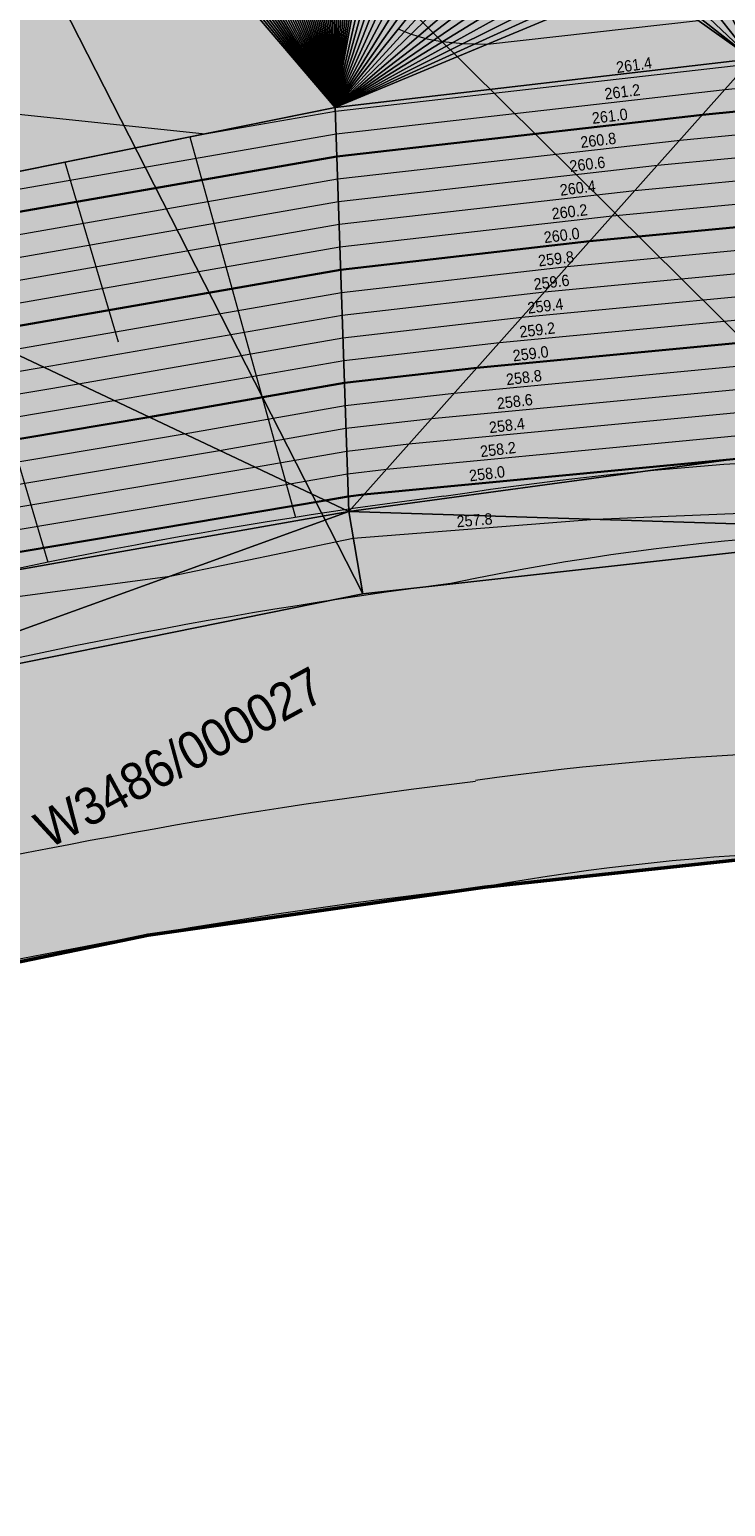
# Model space of a CAD drawing. Header units: millimetres. Extents: x 3402416 to 3403134, y 5267375 to 5268119.
# Tile 123 of 256: x 3402770 to 3402781, y 5267578 to 5267601. Entities that reach past the tile are written whole.
import ezdxf
from ezdxf.enums import TextEntityAlignment as Align

# ---------------------------------------------------------------- set-up
doc = ezdxf.new("R2010")
doc.units = ezdxf.units.MM
doc.header["$MEASUREMENT"] = 0
doc.linetypes.add('100.5', pattern=[5.5, 3.9, -1.6])
doc.linetypes.add('DGN Style 2', pattern=[18.986358, 11.391815, -7.594543])
for name, color, linetype, lineweight in [('_WBG Ideenteil + Pachtvertrag', 8, 'Continuous', 25), ('IVK_Boeschung', 7, 'Continuous', 0), ('IVK_NSH_Modell Hoehenlinien Beschriftung', 1, 'Continuous', 0), ('IVK_NSH_Modell Umring Freiborderhoehung', 1, 'Continuous', 0), ('IVK_NSH_Modell Umring Werksareal', 7, 'Continuous', 0), ('IVK_NSH_Modell Vermaschung Werksareal', 1, 'Continuous', 0), ('IVK_NSH_Topographie Boeschungskante', 1, 'Continuous', 0), ('IVK_Rahmen Stempel', 7, 'Continuous', 0)]:
    doc.layers.add(name, color=color, linetype=linetype, lineweight=lineweight)
for name, color, linetype, lineweight, true_color in [('_WBG Realisierungsteil', 7, 'Continuous', 50, 0x9494ff), ('BetaPlan_RW_KW_Schachtnummer', 7, 'Continuous', 0, 0x0072ff), ('IVK_NSH_Modell Hoehenlinien 1 Meter', 7, 'Continuous', 0, 0xe6956a), ('IVK_NSH_Modell Hoehenlinien 20 Zentimeter', 7, 'Continuous', 0, 0xe6956a)]:
    doc.layers.add(name, color=color, linetype=linetype, lineweight=lineweight, true_color=true_color)
doc.styles.add('Arial', font='arial.ttf')
doc.styles.add('IVK_Modell Beschriftung Hoehenlinien', font='arial.ttf')

msp = doc.modelspace()

# ---------------------------------------------------------------- hatches: boundary and pattern name
at = {"layer": '_WBG Ideenteil + Pachtvertrag', "linetype": 'Continuous', "lineweight": 13, "transparency": 33554483}
h = msp.add_hatch(color=10, dxfattribs=at)
h.dxf.hatch_style = 1
h.paths.add_polyline_path([(3403020.162, 5267924.388), (3402974.165, 5267921.173), (3402970.834, 5267929.906), (3402966.125, 5267938.096), (3402962.962, 5267942.43), (3402957.609, 5267949.641), (3402947.36, 5267962.65), (3402939.808, 5267958.281), (3402940.65, 5267953.63), (3402941.22, 5267941.91), (3402941.79, 5267930.19), (3402941.545, 5267919.145), (3402940.618, 5267897.122), (3402939.52, 5267886.351), (3402937.994, 5267875.647), (3402933.952, 5267857.288), (3402924.27, 5267830.291), (3402912.706, 5267807.601), (3402888.95, 5267776.443), (3402888.949, 5267776.444), (3402875.126, 5267762.813), (3402817.857, 5267713.907), (3402814.793, 5267708.813), (3402749.53, 5267659.038), (3402740.54, 5267652.665), (3402743.031, 5267648.819), (3402726.54, 5267638.14), (3402711.87, 5267630.76), (3402634.27, 5267587.49), (3402621.47, 5267580.91), (3402607.52, 5267574.99), (3402612.55, 5267567.78), (3402597.743, 5267552.391), (3402630.486, 5267520.888), (3402683.349, 5267542.27), (3402692.955, 5267547.525), (3402703.98, 5267553.56), (3402743.097, 5267575.543), (3402746.601, 5267577.473), (3402753.342, 5267580.873), (3402757.657, 5267582.852), (3402762.378, 5267584.452), (3402767.187, 5267585.764), (3402772.3, 5267586.827), (3402777.468, 5267587.565), (3402782.59, 5267588.116), (3402787.738, 5267587.941), (3402794.984, 5267586.422), (3402794.339, 5267584.753), (3402798.109, 5267583.568), (3402799.256, 5267582.522), (3402802.297, 5267580.638), (3402804.959, 5267578.374), (3402807.449, 5267575.694), (3402813.837, 5267564.975), (3402824.334, 5267559.186), (3402831.546, 5267563.248), (3402850.736, 5267528.656), (3402857.046, 5267532.176), (3402875.097, 5267542.718), (3402879.432, 5267545.496), (3402884.47, 5267548.76), (3402887.62, 5267550.84), (3402890.12, 5267552.705), (3402892.62, 5267554.57), (3402896.5, 5267557.725), (3402900.38, 5267560.88), (3402903.425, 5267563.53), (3402911.32, 5267570.84), (3402925.42, 5267583.35), (3402926.03, 5267588.41), (3402935.72, 5267598.94), (3402939.889, 5267603.531), (3402947.512, 5267612.875), (3402954.376, 5267622.159), (3402960.809, 5267631.964), (3402966.189, 5267641.216), (3402971.089, 5267650.738), (3402974.885, 5267659.6), (3402977.896, 5267666.63), (3402983.519, 5267677.452), (3402987.072, 5267688.519), (3402989.662, 5267695.872), (3402996.63, 5267712.76), (3402998.88, 5267719.66), (3403002.59, 5267737.3), (3403004.045, 5267747.99), (3403005.5, 5267758.68), (3403006.26, 5267780.78), (3403008.055, 5267823.755), (3403009.28, 5267856.42), (3403009.069, 5267863.169), (3403007.637, 5267873.43)])
h.paths.add_polyline_path([(3402831.684, 5267692.713), (3402826.57, 5267697.97), (3402826.57, 5267697.97), (3402822.855, 5267702.231), (3402821.22, 5267700.91), (3402817.3, 5267705.73), (3402868.07, 5267748.98), (3402874.24, 5267754.23), (3402879.48, 5267748.1), (3402881.455, 5267745.791), (3402884.49, 5267742.976), (3402858.85, 5267715.33, -0.011159), (3402852.943, 5267709.528, -0.011773), (3402846.747, 5267703.983, -0.012769), (3402839.046, 5267697.938, -0.011757)], flags=16)
h.paths.add_polyline_path([(3402833.136, 5267693.592), (3402864.347, 5267722.275), (3402861.409, 5267725.473), (3402830.198, 5267696.79)], flags=24)

# ---------------------------------------------------------------- linework, layer by layer
at = {"layer": '_WBG Ideenteil + Pachtvertrag', "color": 10, "linetype": 'Continuous', "lineweight": 50, "transparency": 33554687}
msp.add_lwpolyline([(3402850.736, 5267528.656), (3402831.546, 5267563.248), (3402824.334, 5267559.186), (3402813.837, 5267564.975), (3402807.449, 5267575.694), (3402804.959, 5267578.374), (3402802.297, 5267580.638), (3402799.256, 5267582.522), (3402798.109, 5267583.568), (3402794.339, 5267584.753), (3402794.984, 5267586.422), (3402787.738, 5267587.941), (3402782.59, 5267588.116), (3402777.468, 5267587.565), (3402772.3, 5267586.827), (3402767.187, 5267585.764), (3402762.378, 5267584.452), (3402757.657, 5267582.852), (3402753.342, 5267580.873), (3402746.601, 5267577.473), (3402743.097, 5267575.543), (3402703.98, 5267553.56), (3402692.955, 5267547.525)], dxfattribs=at)
at = {"layer": '_WBG Realisierungsteil', "color": 168, "lineweight": 50, "transparency": 33554687}
msp.add_lwpolyline([(3402850.736, 5267528.656), (3402831.546, 5267563.248), (3402824.334, 5267559.186), (3402813.837, 5267564.975), (3402807.449, 5267575.694), (3402804.959, 5267578.374), (3402802.297, 5267580.638), (3402799.256, 5267582.522), (3402798.109, 5267583.568), (3402794.339, 5267584.753), (3402794.984, 5267586.422), (3402787.738, 5267587.941), (3402782.59, 5267588.116), (3402777.468, 5267587.565), (3402772.3, 5267586.827), (3402767.187, 5267585.764), (3402762.378, 5267584.452), (3402757.657, 5267582.852), (3402753.342, 5267580.873), (3402746.601, 5267577.473), (3402743.097, 5267575.543), (3402703.98, 5267553.56), (3402692.955, 5267547.525)], dxfattribs=at)
at = {"layer": 'IVK_Boeschung', "color": 7, "linetype": 'DGN Style 2', "lineweight": 13}
for p, q in [((3402766.13, 5267597.708), (3402775.172, 5267599.539)), ((3402772.939, 5267599.087), (3402774.56, 5267593.242)), ((3402771.023, 5267598.699), (3402771.84, 5267595.94)), ((3402769.052, 5267598.3), (3402770.762, 5267592.552))]:
    msp.add_line(p, q, dxfattribs=at)
at = {"layer": 'IVK_Boeschung', "color": 7, "linetype": 'DGN Style 2', "lineweight": 13, "flags": 128}
msp.add_lwpolyline([(3402775.172, 5267599.539), (3402781.573, 5267600.282), (3402788.071, 5267600.519)], dxfattribs=at)
at = {"layer": 'IVK_Boeschung', "color": 7, "linetype": 'Continuous', "lineweight": 13}
for centre, radius, start, end in [((3402784.94, 5267541.67), 52.52, 86.279, 98.8737), ((3402787.21, 5267512.77), 81.46, 97.31394, 112.71726), ((3402784.74, 5267555.87), 37.18, 84.6881, 102.0595), ((3402787.26, 5267512.4), 80.49, 97.33554, 105.21675), ((3402783.61, 5267545.52), 44.13, 84.4395, 98.1868), ((3402787.88, 5267500.54), 89.27, 96.78888, 103.62031), ((3402783.92, 5267551.41), 36.73, 84.0329, 100.1164), ((3402786.6, 5267505.19), 82.88, 96.32574, 103.5453)]:
    msp.add_arc(centre, radius, start, end, dxfattribs=at)
at = {"layer": 'IVK_NSH_Modell Hoehenlinien 1 Meter', "color": 32, "linetype": 'Continuous', "lineweight": 30, "true_color": 0xcd6000, "flags": 128}
for points, elevation in [([(3402749.423, 5267591.196), (3402757.502, 5267594.439), (3402758.033, 5267594.628), (3402766.186, 5267597.22), (3402766.906, 5267597.341), (3402775.197, 5267598.787), (3402780.81, 5267599.426), (3402781.943, 5267599.535), (3402782.142, 5267599.576), (3402787.293, 5267599.622), (3402787.741, 5267599.092), (3402787.736, 5267595.599), (3402787.832, 5267595.593), (3402790.695, 5267595.449), (3402790.761, 5267595.878), (3402791.075, 5267598.664), (3402791.662, 5267599.24), (3402798.369, 5267598.049), (3402798.676, 5267598.006)], 261), ([(3402752.311, 5267590.475), (3402757.806, 5267592.682), (3402760.799, 5267593.744), (3402766.383, 5267595.519), (3402769.61, 5267596.062), (3402775.255, 5267597.046), (3402779.077, 5267597.482), (3402782.784, 5267597.836), (3402783.434, 5267597.972), (3402785.882, 5267597.994), (3402786.094, 5267597.743), (3402786.092, 5267596.083), (3402786.599, 5267595.244), (3402789.813, 5267594.927), (3402791.849, 5267594.804), (3402792.1, 5267597.026), (3402792.501, 5267597.421), (3402797.095, 5267596.605), (3402798.071, 5267596.466)], 260), ([(3402755.199, 5267589.755), (3402758.111, 5267590.924), (3402763.565, 5267592.859), (3402766.579, 5267593.817), (3402772.313, 5267594.783), (3402775.313, 5267595.306), (3402777.344, 5267595.537), (3402783.626, 5267596.138), (3402784.586, 5267596.339), (3402785.463, 5267594.89), (3402791.89, 5267594.255), (3402792.989, 5267594.188), (3402793.124, 5267595.388), (3402793.341, 5267595.601), (3402795.821, 5267595.16), (3402797.465, 5267594.926)], 259), ([(3402750.924, 5267585.906), (3402758.087, 5267589.034), (3402758.415, 5267589.166), (3402766.331, 5267591.975), (3402766.776, 5267592.116), (3402775.017, 5267593.503), (3402775.371, 5267593.565), (3402775.611, 5267593.593), (3402781.28, 5267594.135), (3402784.402, 5267594.263), (3402785.69, 5267594.233), (3402787.293, 5267594.242), (3402793.967, 5267593.582), (3402794.129, 5267593.573), (3402794.149, 5267593.749), (3402794.181, 5267593.781), (3402794.546, 5267593.716), (3402796.86, 5267593.386)], 258)]:
    msp.add_lwpolyline(points, dxfattribs=dict(at, elevation=elevation))
at = {"layer": 'IVK_NSH_Modell Hoehenlinien 20 Zentimeter', "color": 32, "linetype": 'Continuous', "lineweight": 13, "true_color": 0xcd6000, "flags": 128}
for points, elevation in [([(3402776.139, 5267600.743), (3402776.235, 5267600.703), (3402776.335, 5267600.664), (3402776.444, 5267600.63), (3402776.557, 5267600.598), (3402776.684, 5267600.573), (3402776.819, 5267600.55), (3402776.971, 5267600.535), (3402777.134, 5267600.522), (3402777.309, 5267600.513), (3402777.51, 5267600.512), (3402780.75, 5267600.871)], 261.6), ([(3402755.479, 5267597.127), (3402758.714, 5267598.008), (3402763.916, 5267599.06), (3402766.859, 5267599.796), (3402773.177, 5267599.135), (3402775.174, 5267599.483), (3402781.504, 5267600.204), (3402781.607, 5267600.214), (3402781.625, 5267600.218), (3402787.858, 5267600.273), (3402788.203, 5267599.865), (3402789.483, 5267599.563), (3402789.443, 5267598.609), (3402789.581, 5267599.554), (3402791.322, 5267599.965), (3402791.326, 5267599.968), (3402798.879, 5267598.627), (3402798.918, 5267598.622)], 261.4), ([(3402756.331, 5267594.345), (3402757.441, 5267594.791), (3402757.48, 5267594.805), (3402766.147, 5267597.56), (3402766.365, 5267597.597), (3402775.185, 5267599.135), (3402781.157, 5267599.815), (3402781.775, 5267599.874), (3402781.883, 5267599.897), (3402787.576, 5267599.948), (3402788.07, 5267599.362), (3402788.068, 5267598.039), (3402788.54, 5267596.639), (3402790.001, 5267596.565), (3402790.257, 5267598.237), (3402790.383, 5267599.097), (3402791.165, 5267599.282), (3402791.494, 5267599.604), (3402798.624, 5267598.338), (3402798.797, 5267598.314)], 261.2), ([(3402750.001, 5267591.052), (3402757.563, 5267594.088), (3402758.587, 5267594.451), (3402766.226, 5267596.88), (3402767.447, 5267597.085), (3402775.209, 5267598.439), (3402780.464, 5267599.037), (3402782.111, 5267599.195), (3402782.4, 5267599.256), (3402787.011, 5267599.296), (3402787.411, 5267598.822), (3402787.407, 5267595.696), (3402787.509, 5267595.528), (3402788.151, 5267595.465), (3402790.937, 5267595.297), (3402791.28, 5267598.337), (3402791.83, 5267598.876), (3402798.115, 5267597.761), (3402798.555, 5267597.698)], 260.8), ([(3402750.578, 5267590.908), (3402757.624, 5267593.736), (3402759.14, 5267594.274), (3402766.265, 5267596.539), (3402767.987, 5267596.829), (3402775.22, 5267598.091), (3402780.117, 5267598.649), (3402782.28, 5267598.855), (3402782.659, 5267598.935), (3402786.729, 5267598.971), (3402787.082, 5267598.552), (3402787.078, 5267595.793), (3402787.281, 5267595.457), (3402788.567, 5267595.33), (3402791.165, 5267595.173), (3402791.485, 5267598.009), (3402791.997, 5267598.512), (3402797.86, 5267597.472), (3402798.434, 5267597.39)], 260.6), ([(3402751.156, 5267590.764), (3402757.684, 5267593.385), (3402759.693, 5267594.097), (3402766.304, 5267596.199), (3402768.528, 5267596.573), (3402775.232, 5267597.743), (3402779.771, 5267598.26), (3402782.448, 5267598.516), (3402782.917, 5267598.614), (3402786.446, 5267598.645), (3402786.753, 5267598.282), (3402786.75, 5267595.889), (3402787.054, 5267595.386), (3402788.982, 5267595.196), (3402791.393, 5267595.05), (3402791.69, 5267597.681), (3402792.165, 5267598.149), (3402797.605, 5267597.183), (3402798.313, 5267597.082)], 260.4), ([(3402751.734, 5267590.619), (3402757.745, 5267593.033), (3402760.246, 5267593.921), (3402766.344, 5267595.859), (3402769.069, 5267596.318), (3402775.244, 5267597.395), (3402779.424, 5267597.871), (3402782.616, 5267598.176), (3402783.176, 5267598.293), (3402786.164, 5267598.32), (3402786.424, 5267598.013), (3402786.421, 5267595.986), (3402786.827, 5267595.315), (3402789.398, 5267595.061), (3402791.621, 5267594.927), (3402791.895, 5267597.354), (3402792.333, 5267597.785), (3402797.35, 5267596.894), (3402798.192, 5267596.774)], 260.2), ([(3402752.889, 5267590.331), (3402757.867, 5267592.33), (3402761.353, 5267593.567), (3402766.422, 5267595.178), (3402770.15, 5267595.806), (3402775.267, 5267596.698), (3402778.731, 5267597.093), (3402782.953, 5267597.497), (3402783.693, 5267597.652), (3402785.599, 5267597.669), (3402785.765, 5267597.473), (3402785.763, 5267596.18), (3402786.372, 5267595.173), (3402790.228, 5267594.792), (3402792.077, 5267594.681), (3402792.304, 5267596.698), (3402792.669, 5267597.057), (3402796.84, 5267596.316), (3402797.95, 5267596.158)], 259.8), ([(3402753.466, 5267590.187), (3402757.928, 5267591.979), (3402761.906, 5267593.39), (3402766.462, 5267594.838), (3402770.691, 5267595.55), (3402775.278, 5267596.35), (3402778.384, 5267596.704), (3402783.121, 5267597.157), (3402783.951, 5267597.331), (3402785.317, 5267597.343), (3402785.436, 5267597.203), (3402785.434, 5267596.277), (3402786.145, 5267595.102), (3402790.644, 5267594.658), (3402792.305, 5267594.558), (3402792.509, 5267596.371), (3402792.837, 5267596.693), (3402796.585, 5267596.027), (3402797.828, 5267595.85)], 259.6), ([(3402754.044, 5267590.043), (3402757.989, 5267591.627), (3402762.459, 5267593.213), (3402766.501, 5267594.498), (3402771.232, 5267595.294), (3402775.29, 5267596.002), (3402778.038, 5267596.315), (3402783.289, 5267596.817), (3402784.21, 5267597.01), (3402785.035, 5267597.017), (3402785.106, 5267596.933), (3402785.105, 5267596.373), (3402785.917, 5267595.031), (3402791.059, 5267594.523), (3402792.533, 5267594.435), (3402792.714, 5267596.043), (3402793.005, 5267596.329), (3402796.33, 5267595.738), (3402797.707, 5267595.542)], 259.4), ([(3402754.622, 5267589.899), (3402758.05, 5267591.275), (3402763.012, 5267593.036), (3402766.54, 5267594.158), (3402771.772, 5267595.038), (3402775.302, 5267595.654), (3402777.691, 5267595.926), (3402783.457, 5267596.478), (3402784.468, 5267596.689), (3402784.752, 5267596.692), (3402784.777, 5267596.663), (3402784.777, 5267596.47), (3402785.69, 5267594.96), (3402791.474, 5267594.389), (3402792.761, 5267594.311), (3402792.919, 5267595.715), (3402793.173, 5267595.965), (3402796.076, 5267595.449), (3402797.586, 5267595.234)], 259.2), ([(3402755.777, 5267589.611), (3402758.172, 5267590.572), (3402764.119, 5267592.682), (3402766.619, 5267593.477), (3402772.854, 5267594.527), (3402775.325, 5267594.958), (3402776.998, 5267595.148), (3402783.794, 5267595.798), (3402784.547, 5267595.956), (3402785.236, 5267594.819), (3402792.305, 5267594.12), (3402793.217, 5267594.065), (3402793.329, 5267595.06), (3402793.509, 5267595.237), (3402795.566, 5267594.872), (3402797.344, 5267594.618)], 258.8), ([(3402756.354, 5267589.467), (3402758.233, 5267590.221), (3402764.672, 5267592.506), (3402766.658, 5267593.137), (3402773.395, 5267594.271), (3402775.336, 5267594.61), (3402776.651, 5267594.759), (3402783.962, 5267595.458), (3402784.509, 5267595.573), (3402785.008, 5267594.748), (3402792.721, 5267593.986), (3402793.445, 5267593.942), (3402793.534, 5267594.732), (3402793.677, 5267594.873), (3402795.311, 5267594.583), (3402797.223, 5267594.31)], 258.6), ([(3402756.932, 5267589.323), (3402758.294, 5267589.869), (3402765.225, 5267592.329), (3402766.697, 5267592.797), (3402773.935, 5267594.015), (3402775.348, 5267594.261), (3402776.304, 5267594.37), (3402784.13, 5267595.119), (3402784.47, 5267595.19), (3402784.781, 5267594.677), (3402793.136, 5267593.851), (3402793.673, 5267593.819), (3402793.739, 5267594.405), (3402793.845, 5267594.509), (3402795.056, 5267594.294), (3402797.102, 5267594.002)], 258.4), ([(3402750.809, 5267586.253), (3402757.51, 5267589.179), (3402758.354, 5267589.518), (3402765.778, 5267592.152), (3402766.737, 5267592.457), (3402774.476, 5267593.759), (3402775.36, 5267593.913), (3402775.958, 5267593.981), (3402784.298, 5267594.779), (3402784.432, 5267594.807), (3402784.554, 5267594.606), (3402793.551, 5267593.717), (3402793.901, 5267593.696), (3402793.944, 5267594.077), (3402794.013, 5267594.145), (3402794.801, 5267594.005), (3402796.981, 5267593.694)], 258.2), ([(3402754.268, 5267586.59), (3402758.517, 5267588.558), (3402761.555, 5267589.447), (3402766.87, 5267591.573), (3402772.64, 5267592.341), (3402775.449, 5267592.924), (3402779.164, 5267593.213), (3402784.389, 5267593.428), (3402789.304, 5267593.312), (3402794.17, 5267593.338), (3402794.806, 5267593.082), (3402796.799, 5267592.55)], 257.8)]:
    msp.add_lwpolyline(points, dxfattribs=dict(at, elevation=elevation))
at = {"layer": 'IVK_NSH_Modell Umring Freiborderhoehung', "color": 6, "linetype": '100.5', "ltscale": 10, "true_color": 0xe202f2}
msp.add_open_spline([(3402973.402, 5267889.37, 266.63), (3402971.259, 5267898.655, 266.884), (3402973.221, 5267899.259, 266.92), (3402979.065, 5267899.964, 266.983), (3402987.632, 5267901.332, 266.645), (3402996.574, 5267901.247, 267.164), (3402999.854, 5267900.751, 267.116), (3403001.073, 5267899.555, 266.771), (3403007.491, 5267887.112, 261.124), (3403008.555, 5267857.094, 261.209), (3403007.359, 5267813.886, 261.074), (3403006.127, 5267770.161, 261.248), (3402999.63, 5267722.447, 261.063), (3402990.96, 5267699.646, 261.254), (3402984.157, 5267681.314, 261.31), (3402973.541, 5267656.946, 261.224), (3402953.577, 5267621.061, 261.098), (3402931.148, 5267593.163, 261.279), (3402926.345, 5267588.179, 261.563), (3402925.493, 5267583.399, 261.511), (3402911.549, 5267570.877, 261.576), (3402911.412, 5267570.875, 261.58), (3402911.339, 5267570.85, 262.251), (3402902.615, 5267562.888, 262.266), (3402892.302, 5267554.41, 262.276), (3402881.339, 5267546.676, 262.302), (3402874.151, 5267542.111, 262.268), (3402866.574, 5267537.704, 262.28), (3402866.402, 5267538.022, 262.27), (3402865.737, 5267539.264, 262.279), (3402868.892, 5267541.002, 262.274), (3402868.752, 5267541.251, 262.276), (3402868.744, 5267541.273, 262.225), (3402864.707, 5267548.554, 262.213), (3402862.826, 5267549.046, 262.204), (3402861.239, 5267548.161, 262.217), (3402861.219, 5267548.172, 262.174), (3402860.109, 5267550.144, 262.171), (3402860.127, 5267550.151, 262.401), (3402859.981, 5267550.413, 262.4), (3402859.545, 5267550.177, 262.402), (3402857.42, 5267547.064, 262.409), (3402861.361, 5267539.982, 262.423), (3402857.268, 5267537.712, 262.414), (3402857.595, 5267537.1, 262.401), (3402855.077, 5267535.648, 262.413), (3402855.391, 5267535.133, 262.415), (3402847.117, 5267530.472, 262.423), (3402844.698, 5267529.084, 262.42), (3402844.686, 5267529.154, 262.243), (3402841.189, 5267535.306, 262.197), (3402834.324, 5267531.517, 262.196), (3402825.188, 5267526.398, 262.199), (3402816.64, 5267521.633, 262.187), (3402807.825, 5267516.664, 262.189), (3402799.117, 5267511.766, 262.187), (3402790.161, 5267506.762, 262.187), (3402785.002, 5267503.849, 262.181), (3402780.631, 5267501.338, 262.252), (3402779.518, 5267503.255, 262.252), (3402779.51, 5267503.225, 261.302), (3402771.145, 5267498.561, 261.306), (3402762.032, 5267493.996, 261.293), (3402753.326, 5267489.085, 261.279), (3402744.624, 5267484.192, 261.304), (3402737.594, 5267477.268, 261.295), (3402739.756, 5267473.33, 261.297), (3402739.329, 5267473.086, 261.293), (3402740.745, 5267471.036, 261.302), (3402742.522, 5267468.178, 261.301), (3402737.854, 5267465.502, 261.276), (3402736.075, 5267464.499, 261.309), (3402734.307, 5267463.533, 261.292), (3402734.274, 5267463.516, 262.291), (3402732.35, 5267462.487, 262.274), (3402724.718, 5267458.614, 262.463), (3402722.217, 5267454.994, 262.478), (3402722.175, 5267455, 262.607), (3402720.67, 5267453.302, 262.568), (3402719.337, 5267455.763, 262.571), (3402719.314, 5267455.757, 262.497), (3402715.054, 5267453.445, 262.491), (3402712.311, 5267452.143, 258.244), (3402707.951, 5267450.18, 258.263), (3402703.588, 5267448.754, 258.252), (3402699.675, 5267457.066, 258.28), (3402695.118, 5267469.736, 258.679), (3402692.195, 5267479.923, 258.969), (3402702.031, 5267485.048, 259.195), (3402707.857, 5267488.496, 259.373), (3402715.117, 5267492.487, 259.098), (3402719.239, 5267494.954, 259.258), (3402721.036, 5267494.67, 259.279), (3402723.049, 5267491.187, 262.242), (3402725.561, 5267486.822, 262.264), (3402729.362, 5267488.733, 262.271), (3402737.009, 5267493.102, 262.276), (3402745.765, 5267498.005, 262.28), (3402754.496, 5267502.989, 262.292), (3402763.191, 5267507.689, 262.273), (3402771.922, 5267512.655, 262.276), (3402774.429, 5267514.204, 262.227), (3402783.438, 5267519.244, 262.226), (3402792.034, 5267524.084, 262.23), (3402800.847, 5267529.005, 262.22), (3402809.211, 5267533.706, 262.217), (3402818.25, 5267538.767, 262.216), (3402826.523, 5267543.492, 262.222), (3402838.805, 5267550.458, 262.215), (3402835.571, 5267556.173, 262.289), (3402836.864, 5267556.946, 262.342), (3402832.914, 5267564.026, 262.333), (3402828.391, 5267572.116, 262.301), (3402828.714, 5267572.295, 262.297), (3402828.751, 5267572.324, 262.218), (3402831.204, 5267573.654, 262.187), (3402830.856, 5267577.123, 262.171), (3402838.132, 5267575.061, 262.179), (3402857.727, 5267580.016, 262.296), (3402858.743, 5267586.148, 262.343), (3402856.571, 5267590.239, 262.325), (3402872.49, 5267592.439, 262.352), (3402877.389, 5267594.62, 262.202), (3402881.373, 5267600.75, 262.129), (3402885.875, 5267603.453, 262.135), (3402897.38, 5267602.371, 262.069), (3402906.697, 5267606.506, 262.095), (3402914.635, 5267612.832, 262.118), (3402919.801, 5267617.02, 262.213), (3402922.673, 5267622.771, 262.143), (3402927.52, 5267629.693, 262.208), (3402932.198, 5267635.327, 262.186), (3402941.376, 5267637.011, 262.09), (3402947.2, 5267645.566, 262.07), (3402949.802, 5267656.334, 262.328), (3402957.649, 5267672.321, 262.37), (3402963.36, 5267678.252, 262.337), (3402968.961, 5267685.849, 262.32), (3402968.435, 5267695.836, 262.336), (3402971.662, 5267699.315, 262.308), (3402983.328, 5267726.695, 262.51), (3402987.168, 5267750.814, 262.971), (3402988.274, 5267771.277, 263.412), (3402989.89, 5267792.909, 264.016), (3402990.532, 5267812.395, 264.397), (3402986.982, 5267832.181, 264.939), (3402981.541, 5267853.095, 265.631), (3402977.157, 5267872.138, 266.165), (3402973.402, 5267889.37, 266.63)], degree=1, dxfattribs=at)
at = {"layer": 'IVK_NSH_Topographie Boeschungskante', "color": 3, "linetype": 'Continuous', "lineweight": 13}
for points in [[(3402698.497, 5267563.37, 261.173), (3402707.447, 5267568.232, 260.921), (3402717.697, 5267573.732, 260.968), (3402724.962, 5267578.213, 261.028), (3402724.962, 5267578.213, 261.028), (3402732.971, 5267582.275, 260.939), (3402741.943, 5267587.441, 260.964), (3402749.146, 5267591.265, 261.096), (3402757.436, 5267594.819, 261.216), (3402766.13, 5267597.708, 261.287), (3402775.172, 5267599.539, 261.432), (3402781.573, 5267600.282, 261.44), (3402788.071, 5267600.519, 261.551), (3402791.324, 5267599.972, 261.402), (3402798.953, 5267598.711, 261.458), (3402796.779, 5267593.18, 257.866)], [(3402751.656, 5267584.674, 257.648), (3402758.663, 5267587.668, 257.631), (3402767.162, 5267590.358, 257.668), (3402775.595, 5267592.07, 257.662), (3402784.383, 5267593.048, 257.709), (3402792.991, 5267592.372, 257.596), (3402796.833, 5267591.462, 257.686), (3402796.779, 5267593.18, 257.866), (3402794.326, 5267593.466, 257.827), (3402784.407, 5267594.56, 258.071), (3402775.379, 5267593.332, 257.866), (3402766.81, 5267591.822, 257.827), (3402758.454, 5267588.943, 257.873), (3402750.966, 5267585.78, 257.927)]]:
    msp.add_polyline3d(points, dxfattribs=at)
at = {"layer": 'IVK_Rahmen Stempel', "color": 7, "linetype": 'Continuous', "lineweight": 30}
msp.add_3dface([(3402461.797, 5267374.849), (3403134.297, 5267374.849), (3403134.297, 5268117.349), (3402461.797, 5268117.349)], dxfattribs=at)
msp.add_3dface([(3402461.797, 5267374.849), (3403134.297, 5267374.849), (3403134.297, 5268117.349), (3402461.797, 5268117.349)], dxfattribs=at)

# ---------------------------------------------------------------- texts
at = {"layer": 'BetaPlan_RW_KW_Schachtnummer', "linetype": 'Continuous', "insert": (3402770.499, 5267588.648), "char_height": 0.572, "attachment_point": 1, "rotation": 28.4325, "line_spacing_factor": 0.69, "style": 'Arial'}
msp.add_mtext('\\H1x;\\W0.9;W3486/000027', dxfattribs=at)
at = {"layer": 'IVK_NSH_Modell Hoehenlinien Beschriftung', "color": 7, "linetype": 'Continuous', "style": 'IVK_Modell Beschriftung Hoehenlinien', "width": 0.9}
for s, rotation, p in [('261.4', 7.9848, (3402779.778, 5267600.051, 261.4)), ('261.2', 7.3126, (3402779.597, 5267599.64, 261.2)), ('261.0', 7, (3402779.403, 5267599.266, 261)), ('260.8', 7, (3402779.226, 5267598.896, 260.8)), ('260.6', 7, (3402779.059, 5267598.528, 260.6)), ('260.4', 7, (3402778.911, 5267598.162, 260.4)), ('260.2', 7, (3402778.786, 5267597.798, 260.2)), ('260.0', 7, (3402778.665, 5267597.435, 260)), ('259.8', 7, (3402778.578, 5267597.076, 259.8)), ('259.6', 7, (3402778.509, 5267596.716, 259.6)), ('259.4', 7, (3402778.414, 5267596.351, 259.4)), ('259.2', 7, (3402778.29, 5267595.983, 259.2)), ('259.0', 7, (3402778.188, 5267595.618, 259)), ('258.8', 7, (3402778.085, 5267595.252, 258.8)), ('258.6', 7, (3402777.945, 5267594.883, 258.6)), ('258.4', 7, (3402777.824, 5267594.515, 258.4)), ('258.2', 7, (3402777.688, 5267594.147, 258.2)), ('258.0', 7, (3402777.519, 5267593.775, 258)), ('257.8', 4.9009, (3402777.322, 5267593.06, 257.8))]:
    msp.add_text(s, height=0.175, rotation=rotation, dxfattribs=at).set_placement(p, align=Align.BOTTOM_CENTER)

# ---------------------------------------------------------------- meshes
at = {"layer": 'IVK_NSH_Modell Umring Werksareal', "color": 6, "linetype": 'Continuous', "lineweight": 13, "true_color": 0xe202f2}
mesh = msp.add_polyface(dxfattribs=at)
corners = [(3402762.413, 5267617.541, 261.278), (3402759.973, 5267620.657, 261.321), (3402762.177, 5267621.875, 261.324), (3402764.78, 5267623.361, 262), (3402765.029, 5267623.51, 262.047), (3402765.132, 5267623.572, 262.047), (3402765.126, 5267623.597, 262.033), (3402765.055, 5267623.74, 262.033), (3402768.145, 5267625.272, 262.07), (3402768.794, 5267625.575, 262.088), (3402769.349, 5267625.824, 262.103), (3402769.805, 5267626.023, 262.115), (3402770.716, 5267626.403, 262.139), (3402771.82, 5267626.835, 262.167), (3402772.644, 5267627.137, 262.188), (3402773.393, 5267627.396, 262.207), (3402774.278, 5267627.686, 262.228), (3402775.265, 5267627.987, 262.252), (3402776.49, 5267628.328, 262.28), (3402777.368, 5267628.552, 262.3), (3402778.204, 5267628.748, 262.319), (3402779.378, 5267629.038, 262.342), (3402780.663, 5267629.299, 262.365), (3402781.904, 5267629.497, 262.385), (3402782.987, 5267629.627, 262.4), (3402783.935, 5267629.709, 262.412), (3402788.698, 5267633.196, 262.624), (3402790.747, 5267634.336, 262.752), (3402793.374, 5267635.652, 262.802), (3402793.395, 5267635.647, 262.96), (3402794.703, 5267636.415, 262.967), (3402794.72, 5267636.421, 262.806), (3402806.142, 5267642.755, 262.826), (3402817.078, 5267648.877, 262.811), (3402816.57, 5267649.885, 262.825), (3402816.501, 5267650.014, 262.825), (3402816.428, 5267650.15, 262.825), (3402816.414, 5267650.199, 262.816), (3402816.391, 5267650.212, 263.018), (3402816.433, 5267650.577, 263.015), (3402822.76, 5267654.114, 262.939), (3402822.933, 5267653.871, 262.926), (3402822.935, 5267653.87, 262.713), (3402822.957, 5267653.84, 262.706), (3402829.2, 5267657.317, 262.583), (3402837.42, 5267661.927, 262.496), (3402837.861, 5267662.163, 262.496), (3402846.521, 5267667.006, 262.431), (3402857.557, 5267673.173, 262.386), (3402857.998, 5267673.409, 262.386), (3402859.987, 5267674.538, 262.362), (3402860.345, 5267674.811, 262.382), (3402860.716, 5267674.932, 262.369), (3402865.549, 5267677.642, 262.397), (3402872.215, 5267681.351, 262.45), (3402873.352, 5267681.721, 262.453), (3402873.358, 5267681.726, 262.535), (3402873.319, 5267681.796, 262.538), (3402877.616, 5267684.201, 262.53), (3402877.128, 5267685.073, 262.567), (3402877.198, 5267685.112, 262.567), (3402877.215, 5267685.118, 262.463), (3402879.804, 5267686.592, 262.502), (3402879.805, 5267686.608, 262.599), (3402879.875, 5267686.647, 262.6), (3402880.375, 5267685.759, 262.572), (3402890.175, 5267691.248, 262.736), (3402896.57, 5267694.844, 262.77), (3402896.101, 5267695.662, 262.763), (3402896.17, 5267695.702, 262.764), (3402896.182, 5267695.701, 262.695), (3402900.121, 5267697.902, 262.702), (3402900.129, 5267697.912, 262.761), (3402900.199, 5267697.95, 262.761), (3402900.648, 5267697.127, 262.753), (3402911.965, 5267703.471, 262.783), (3402912.478, 5267703.769, 262.783), (3402913.01, 5267704.056, 262.783), (3402913.421, 5267704.265, 262.782), (3402913.839, 5267704.464, 262.781), (3402914.303, 5267704.672, 262.78), (3402914.762, 5267704.864, 262.778), (3402915.211, 5267705.04, 262.775), (3402915.746, 5267705.232, 262.772), (3402916.23, 5267705.392, 262.768), (3402916.756, 5267705.55, 262.764), (3402915.717, 5267707.4, 262.784), (3402915.787, 5267707.439, 262.784), (3402915.806, 5267707.437, 262.71), (3402917.475, 5267707.838, 262.71), (3402917.477, 5267707.857, 262.791), (3402917.547, 5267707.895, 262.791), (3402921.478, 5267708.959, 262.843), (3402925.066, 5267711.336, 262.609), (3402928.563, 5267714.988, 262.447), (3402930.258, 5267713.998, 262.471), (3402933.77, 5267719.117, 262.526), (3402939.731, 5267728.616, 262.434), (3402943.002, 5267734.06, 262.485), (3402944.737, 5267732.963, 262.448), (3402944.563, 5267732.736, 262.45), (3402944.429, 5267732.51, 262.452), (3402944.326, 5267732.285, 262.452), (3402944.247, 5267732.049, 262.453), (3402944.185, 5267731.749, 262.453), (3402944.163, 5267731.44, 262.452), (3402944.177, 5267731.172, 262.451), (3402944.218, 5267730.925, 262.449), (3402944.296, 5267730.649, 262.447), (3402944.397, 5267730.409, 262.444), (3402944.513, 5267730.196, 262.441), (3402944.614, 5267730.046, 262.439), (3402944.748, 5267729.88, 262.436), (3402944.878, 5267729.744, 262.433), (3402950.928, 5267722.684, 262.415), (3402958.996, 5267713.311, 262.416), (3402966.464, 5267704.917, 262.386), (3402971.662, 5267699.315, 262.308), (3402968.435, 5267695.836, 262.336), (3402968.961, 5267685.849, 262.32), (3402963.36, 5267678.252, 262.337), (3402957.717, 5267672.338, 262.371), (3402957.649, 5267672.321, 262.37), (3402949.802, 5267656.334, 262.328), (3402947.2, 5267645.566, 262.07), (3402941.376, 5267637.011, 262.09), (3402932.198, 5267635.327, 262.186), (3402927.52, 5267629.693, 262.208), (3402922.673, 5267622.771, 262.143), (3402919.801, 5267617.02, 262.213), (3402914.635, 5267612.832, 262.118), (3402906.697, 5267606.506, 262.095), (3402897.38, 5267602.371, 262.069), (3402885.875, 5267603.453, 262.135), (3402881.373, 5267600.75, 262.129), (3402877.389, 5267594.62, 262.202), (3402872.49, 5267592.439, 262.352), (3402872.274, 5267592.322, 262.344), (3402856.571, 5267590.239, 262.325), (3402858.743, 5267586.148, 262.343), (3402857.727, 5267580.016, 262.296), (3402838.132, 5267575.061, 262.179), (3402830.856, 5267577.123, 262.171), (3402829.633, 5267576.445, 262.167), (3402829.616, 5267576.431, 262.175), (3402831.15, 5267573.633, 262.195), (3402831.204, 5267573.654, 262.187), (3402828.751, 5267572.324, 262.218), (3402828.714, 5267572.335, 262.318), (3402827.215, 5267575.032, 262.304), (3402827.205, 5267575.085, 262.204), (3402826.772, 5267574.84, 262.211), (3402826.277, 5267575.687, 262.206), (3402824.637, 5267577.461, 261.871), (3402822.453, 5267581.14, 261.849), (3402819.756, 5267585.581, 261.886), (3402815.675, 5267589.71, 261.794), (3402811.376, 5267593.551, 261.756), (3402803.071, 5267597.641, 261.684), (3402803.324, 5267598.152, 261.735), (3402799.313, 5267599.618, 261.701), (3402798.953, 5267598.711, 261.458), (3402796.779, 5267593.18, 257.866), (3402796.833, 5267591.462, 257.686), (3402792.991, 5267592.372, 257.596), (3402784.383, 5267593.048, 257.709), (3402775.595, 5267592.07, 257.662), (3402767.162, 5267590.358, 257.668), (3402758.663, 5267587.668, 257.631), (3402751.656, 5267584.674, 257.648), (3402744.349, 5267580.838, 257.597), (3402737.224, 5267576.928, 257.701), (3402729.299, 5267572.511, 257.661), (3402721.384, 5267568.088, 257.679), (3402712.401, 5267563.092, 257.637), (3402702.115, 5267557.288, 257.688), (3402701.344, 5267558.508, 257.897), (3402698.497, 5267563.37, 261.173), (3402697.075, 5267566.019, 261.314), (3402697.037, 5267566.09, 261.314), (3402697.032, 5267566.099, 261.213), (3402696.589, 5267566.226, 261.224), (3402694.023, 5267570.659, 261.281), (3402690.827, 5267576.175, 261.339), (3402688.221, 5267580.593, 261.381), (3402699.242, 5267586.694, 261.202), (3402706.637, 5267590.803, 261.304), (3402708.757, 5267587.494, 261.273), (3402708.763, 5267587.481, 261.369), (3402708.801, 5267587.411, 261.369), (3402712.25, 5267581.508, 261.195), (3402718.085, 5267584.805, 261.168), (3402718.966, 5267585.308, 261.175), (3402725.521, 5267589.032, 261.243), (3402725.576, 5267589.097, 261.243), (3402727.393, 5267590.316, 261.223), (3402727.461, 5267590.33, 261.229), (3402734.748, 5267594.569, 261.354), (3402738.837, 5267596.715, 261.433), (3402740.595, 5267597.66, 261.444), (3402742.138, 5267598.543, 261.4), (3402750.306, 5267603.054, 261.529), (3402751.21, 5267603.553, 261.522), (3402755.657, 5267606.04, 261.526), (3402760.137, 5267608.58, 261.536), (3402760.998, 5267609.069, 261.54), (3402765.605, 5267611.658, 261.691), (3402762.446, 5267617.468, 261.364), (3402762.415, 5267617.536, 261.364)]
mesh.append_faces([[corners[k] for k in face] for face in [(118, 116, 117), (73, 71, 72), (147, 145, 146), (152, 150, 151), (64, 62, 63), (100, 98, 99), (120, 118, 119), (122, 120, 121), (95, 93, 94), (91, 89, 90), (88, 86, 87), (77, 75, 76), (126, 124, 125), (70, 68, 69), (61, 59, 60), (58, 56, 57), (130, 128, 129), (55, 53, 54), (52, 50, 51), (133, 131, 132), (136, 134, 135), (138, 136, 137), (37, 35, 36), (31, 29, 30), (140, 138, 139), (29, 27, 28), (159, 157, 158), (164, 162, 163), (8, 6, 7), (2, 0, 1), (196, 194, 195), (187, 185, 186), (185, 183, 184), (176, 174, 175), (42, 40, 41), (182, 180, 181), (39, 37, 38)]], dxfattribs={"vtx0": -1, "color": 6})
mesh.append_faces([[corners[k] for k in face] for face in [(116, 95, 115), (114, 97, 113), (149, 144, 148), (153, 144, 152), (144, 153, 143), (62, 65, 61), (98, 105, 97), (113, 97, 112), (93, 122, 92), (92, 85, 91), (89, 85, 88), (85, 75, 84), (84, 75, 83), (83, 75, 82), (82, 75, 81), (81, 75, 80), (80, 75, 79), (79, 75, 78), (78, 75, 77), (75, 123, 74), (67, 126, 66), (66, 126, 65), (56, 58, 55), (53, 133, 52), (50, 133, 49), (49, 133, 48), (48, 133, 47), (47, 134, 46), (46, 134, 45), (45, 138, 44), (44, 138, 43), (35, 39, 34), (33, 157, 32), (157, 138, 156), (141, 138, 140), (32, 159, 31), (155, 142, 154), (27, 160, 26), (26, 160, 25), (25, 165, 24), (24, 165, 23), (22, 206, 21), (21, 206, 20), (20, 206, 19), (19, 206, 18), (18, 206, 17), (17, 206, 16), (16, 206, 15), (15, 206, 14), (14, 206, 13), (13, 206, 12), (12, 206, 11), (11, 206, 10), (10, 206, 9), (6, 8, 5), (9, 206, 8), (5, 207, 4), (4, 207, 3), (0, 3, 208), (206, 167, 205), (205, 167, 204), (204, 167, 203), (203, 168, 202), (202, 168, 201), (201, 169, 200), (200, 169, 199), (199, 170, 198), (198, 170, 197), (197, 171, 196), (193, 172, 192), (192, 172, 191), (191, 173, 190), (174, 190, 173), (180, 190, 179), (183, 185, 182), (179, 174, 178), (178, 174, 177), (177, 174, 176), (40, 42, 39)]], dxfattribs={"vtx0": -1, "vtx1": -1, "color": 6})
mesh.append_faces([[corners[k] for k in face] for face in [(116, 118, 95), (71, 74, 67), (150, 152, 144), (95, 118, 120), (95, 120, 122), (95, 122, 93), (92, 122, 85), (89, 91, 85), (85, 123, 75), (74, 123, 126), (67, 74, 126), (65, 127, 58), (58, 127, 55), (65, 58, 61), (55, 128, 130), (55, 130, 133), (53, 55, 133), (52, 133, 50), (45, 134, 138), (134, 136, 138), (43, 138, 33), (43, 34, 39), (35, 37, 39), (33, 138, 157), (155, 138, 142), (32, 157, 159), (31, 160, 29), (29, 160, 27), (25, 160, 165), (22, 165, 206), (5, 8, 206), (196, 171, 193), (185, 190, 182), (190, 174, 179), (190, 180, 182)]], dxfattribs={"vtx0": -1, "vtx1": -1, "vtx2": -1, "color": 6})
mesh.append_faces([[corners[k] for k in face] for face in [(115, 95, 96), (96, 114, 115), (114, 96, 97), (71, 73, 74), (145, 147, 148), (144, 149, 150), (148, 144, 145), (62, 64, 65), (98, 100, 101), (98, 101, 102), (98, 102, 103), (98, 103, 104), (98, 104, 105), (97, 105, 106), (97, 106, 107), (97, 107, 108), (97, 108, 109), (97, 109, 110), (97, 110, 111), (97, 111, 112), (85, 122, 123), (88, 85, 86), (126, 123, 124), (67, 70, 71), (70, 67, 68), (65, 126, 127), (61, 58, 59), (55, 127, 128), (133, 130, 131), (47, 133, 134), (43, 33, 34), (138, 155, 156), (138, 141, 142), (31, 159, 160), (153, 142, 143), (142, 153, 154), (165, 22, 23), (165, 160, 161), (164, 161, 162), (161, 164, 165), (5, 206, 207), (0, 2, 3), (3, 207, 208), (206, 165, 166), (206, 166, 167), (203, 167, 168), (201, 168, 169), (199, 169, 170), (197, 170, 171), (196, 193, 194), (193, 171, 172), (191, 172, 173), (185, 187, 188), (185, 188, 189), (185, 189, 190), (39, 42, 43)]], dxfattribs={"vtx0": -1, "vtx2": -1, "color": 6})
at = {"layer": 'IVK_NSH_Modell Vermaschung Werksareal', "color": 2}
mesh = msp.add_polyface(dxfattribs=at)
corners = [(3402769.208, 5267606.524, 261.764), (3402769.351, 5267606.685, 261.769), (3402769.168, 5267606.594, 261.764), (3402769.389, 5267606.614, 261.769), (3402769.338, 5267606.701, 261.684), (3402769.154, 5267606.609, 261.678), (3402769.76, 5267606.771, 261.779), (3402775.172, 5267599.539, 261.432), (3402769.95, 5267606.839, 261.783), (3402770.143, 5267606.898, 261.788), (3402770.338, 5267606.95, 261.793), (3402770.535, 5267606.993, 261.797), (3402770.733, 5267607.029, 261.802), (3402770.933, 5267607.056, 261.806), (3402771.134, 5267607.076, 261.811), (3402771.335, 5267607.087, 261.815), (3402771.537, 5267607.09, 261.819), (3402771.739, 5267607.085, 261.823), (3402769.525, 5267606.784, 261.69), (3402769.538, 5267606.769, 261.774), (3402769.715, 5267606.861, 261.695), (3402769.728, 5267606.845, 261.779), (3402769.908, 5267606.929, 261.701), (3402769.92, 5267606.913, 261.783), (3402770.104, 5267606.99, 261.706), (3402770.116, 5267606.974, 261.788), (3402769.573, 5267606.696, 261.774), (3402770.313, 5267607.026, 261.793)]
mesh.append_faces([[corners[k] for k in face] for face in [(0, 1, 2), (0, 3, 1), (2, 4, 5), (1, 4, 2), (6, 7, 8), (7, 9, 8), (9, 7, 10), (10, 7, 11), (7, 12, 11), (12, 7, 13), (7, 14, 13), (7, 15, 14), (7, 16, 15), (7, 17, 16), (1, 18, 4), (18, 19, 20), (1, 19, 18), (20, 21, 22), (19, 21, 20), (22, 23, 24), (21, 23, 22), (23, 25, 24), (3, 26, 19), (3, 19, 1), (6, 21, 26), (19, 26, 21), (6, 8, 23), (21, 6, 23), (8, 9, 25), (23, 8, 25), (9, 10, 27), (25, 9, 27)]], dxfattribs={"color": 2})
mesh = msp.add_polyface(dxfattribs=at)
corners = [(3402771.739, 5267607.085, 261.823), (3402775.172, 5267599.539, 261.432), (3402771.94, 5267607.071, 261.827), (3402772.141, 5267607.05, 261.831), (3402772.34, 5267607.02, 261.834), (3402772.538, 5267606.982, 261.838), (3402772.735, 5267606.936, 261.841), (3402772.929, 5267606.882, 261.844), (3402773.122, 5267606.821, 261.847), (3402772.941, 5267606.963, 261.844), (3402773.133, 5267606.916, 261.769), (3402772.938, 5267606.979, 261.766), (3402773.136, 5267606.9, 261.847), (3402773.326, 5267606.846, 261.771), (3402773.328, 5267606.83, 261.85), (3402773.516, 5267606.769, 261.774), (3402773.517, 5267606.753, 261.853), (3402773.702, 5267606.683, 261.776), (3402773.703, 5267606.667, 261.855), (3402773.885, 5267606.59, 261.778), (3402774.064, 5267606.49, 261.779), (3402773.885, 5267606.575, 261.857), (3402774.064, 5267606.474, 261.86), (3402773.311, 5267606.751, 261.85), (3402773.497, 5267606.674, 261.853), (3402773.681, 5267606.59, 261.855), (3402773.86, 5267606.498, 261.858), (3402774.036, 5267606.398, 261.86), (3402774.238, 5267606.367, 261.862)]
mesh.append_faces([[corners[k] for k in face] for face in [(0, 1, 2), (2, 1, 3), (1, 4, 3), (1, 5, 4), (5, 1, 6), (6, 1, 7), (1, 8, 7), (9, 10, 11), (12, 13, 10), (12, 10, 9), (13, 14, 15), (12, 14, 13), (16, 17, 15), (16, 15, 14), (18, 19, 17), (16, 18, 17), (20, 19, 21), (18, 21, 19), (22, 20, 21), (7, 9, 6), (8, 12, 7), (12, 9, 7), (23, 14, 8), (8, 14, 12), (24, 16, 23), (16, 14, 23), (24, 25, 18), (24, 18, 16), (26, 21, 25), (25, 21, 18), (27, 22, 26), (26, 22, 21), (28, 22, 27)]], dxfattribs={"color": 2})
mesh = msp.add_polyface(dxfattribs=at)
corners = [(3402775.172, 5267599.539, 261.432), (3402769.389, 5267606.614, 261.769), (3402769.208, 5267606.524, 261.764), (3402776, 5267604.416, 261.87), (3402776.089, 5267604.232, 261.869), (3402776.098, 5267604.243, 261.774), (3402776.242, 5267604.036, 261.871), (3402776.008, 5267604.428, 261.776), (3402776.26, 5267604.039, 261.767), (3402775.94, 5267604.363, 261.87), (3402776.027, 5267604.181, 261.869), (3402776.182, 5267603.983, 261.871), (3402769.573, 5267606.696, 261.774), (3402769.76, 5267606.771, 261.779), (3402773.311, 5267606.751, 261.85), (3402773.122, 5267606.821, 261.847), (3402773.497, 5267606.674, 261.853), (3402773.681, 5267606.59, 261.855), (3402773.86, 5267606.498, 261.858), (3402774.036, 5267606.398, 261.86), (3402774.207, 5267606.292, 261.862), (3402774.375, 5267606.179, 261.863), (3402774.537, 5267606.059, 261.865), (3402774.694, 5267605.933, 261.867), (3402774.846, 5267605.8, 261.868), (3402774.993, 5267605.662, 261.869), (3402775.134, 5267605.517, 261.87), (3402775.268, 5267605.367, 261.87), (3402775.397, 5267605.211, 261.871), (3402775.519, 5267605.051, 261.871), (3402775.635, 5267604.885, 261.871), (3402775.743, 5267604.715, 261.871), (3402776.401, 5267603.846, 261.873), (3402776.429, 5267603.842, 261.76), (3402776.343, 5267603.791, 261.873)]
mesh.append_faces([[corners[k] for k in face] for face in [(0, 1, 2), (3, 4, 5), (6, 5, 4), (7, 5, 8), (5, 7, 3), (6, 8, 5), (9, 10, 4), (10, 6, 4), (11, 6, 10), (9, 4, 3), (1, 0, 12), (12, 0, 13), (0, 14, 15), (0, 16, 14), (16, 0, 17), (17, 0, 18), (0, 19, 18), (19, 0, 20), (20, 0, 21), (0, 22, 21), (22, 0, 23), (23, 0, 24), (24, 0, 25), (25, 0, 26), (26, 0, 27), (0, 28, 27), (0, 29, 28), (0, 30, 29), (0, 31, 30), (32, 33, 8), (32, 8, 6), (34, 32, 11), (32, 6, 11)]], dxfattribs={"color": 2})
mesh = msp.add_polyface(dxfattribs=at)
corners = [(3402766.13, 5267597.708, 261.287), (3402775.172, 5267599.539, 261.432), (3402769.208, 5267606.524, 261.764), (3402775.379, 5267593.332, 257.866), (3402775.595, 5267592.07, 257.662), (3402784.383, 5267593.048, 257.709), (3402767.162, 5267590.358, 257.668), (3402766.81, 5267591.822, 257.827), (3402781.573, 5267600.282, 261.44), (3402779.875, 5267601.496, 261.77), (3402779.636, 5267601.573, 261.783), (3402779.4, 5267601.657, 261.794), (3402779.167, 5267601.75, 261.805), (3402778.936, 5267601.85, 261.816), (3402778.71, 5267601.958, 261.825), (3402778.487, 5267602.073, 261.834), (3402778.268, 5267602.195, 261.841), (3402778.053, 5267602.325, 261.848), (3402777.842, 5267602.462, 261.854), (3402777.636, 5267602.606, 261.86), (3402777.435, 5267602.756, 261.864), (3402777.239, 5267602.913, 261.868), (3402777.049, 5267603.076, 261.871), (3402776.863, 5267603.246, 261.872), (3402776.684, 5267603.422, 261.873), (3402778.678, 5267602.096, 261.685), (3402778.74, 5267602.032, 261.825), (3402778.912, 5267601.982, 261.679), (3402778.964, 5267601.925, 261.816), (3402779.149, 5267601.875, 261.673), (3402779.191, 5267601.826, 261.806)]
mesh.append_faces([[corners[k] for k in face] for face in [(0, 1, 2), (3, 4, 5), (6, 4, 3), (7, 6, 3), (7, 3, 0), (0, 3, 1), (3, 8, 1), (1, 8, 9), (1, 9, 10), (1, 10, 11), (1, 11, 12), (1, 12, 13), (1, 13, 14), (1, 14, 15), (1, 15, 16), (1, 16, 17), (17, 18, 1), (1, 18, 19), (19, 20, 1), (20, 21, 1), (21, 22, 1), (1, 22, 23), (1, 23, 24), (25, 26, 27), (27, 28, 29), (28, 27, 26), (30, 29, 28), (12, 30, 13), (13, 28, 14), (30, 28, 13), (14, 26, 15), (14, 28, 26)]], dxfattribs={"color": 2})
mesh = msp.add_polyface(dxfattribs=at)
corners = [(3402775.172, 5267599.539, 261.432), (3402776.182, 5267603.983, 261.871), (3402776.027, 5267604.181, 261.869), (3402775.94, 5267604.363, 261.87), (3402776.684, 5267603.422, 261.873), (3402776.51, 5267603.603, 261.874), (3402776.343, 5267603.791, 261.873), (3402775.845, 5267604.541, 261.87), (3402775.743, 5267604.715, 261.871), (3402777.37, 5267602.944, 261.725), (3402777.48, 5267602.822, 261.864), (3402777.575, 5267602.784, 261.718), (3402777.287, 5267602.978, 261.868), (3402777.679, 5267602.673, 261.86), (3402777.786, 5267602.632, 261.712), (3402777.882, 5267602.531, 261.855), (3402778.002, 5267602.487, 261.705), (3402778.09, 5267602.396, 261.848), (3402778.223, 5267602.349, 261.698), (3402778.303, 5267602.267, 261.842), (3402778.448, 5267602.219, 261.692), (3402778.519, 5267602.146, 261.834), (3402778.678, 5267602.096, 261.685), (3402778.74, 5267602.032, 261.825), (3402778.268, 5267602.195, 261.841), (3402778.487, 5267602.073, 261.834), (3402778.053, 5267602.325, 261.848), (3402777.842, 5267602.462, 261.854), (3402777.636, 5267602.606, 261.86), (3402777.435, 5267602.756, 261.864), (3402777.239, 5267602.913, 261.868)]
mesh.append_faces([[corners[k] for k in face] for face in [(0, 1, 2), (0, 2, 3), (0, 4, 5), (5, 6, 0), (0, 6, 1), (0, 7, 8), (3, 7, 0), (9, 10, 11), (12, 10, 9), (13, 14, 11), (10, 13, 11), (14, 15, 16), (13, 15, 14), (17, 18, 16), (15, 17, 16), (18, 19, 20), (19, 18, 17), (20, 21, 22), (19, 21, 20), (21, 23, 22), (24, 25, 21), (25, 23, 21), (24, 19, 26), (24, 21, 19), (26, 17, 27), (26, 19, 17), (28, 27, 15), (27, 17, 15), (28, 13, 29), (28, 15, 13), (29, 10, 30), (13, 10, 29), (30, 10, 12)]], dxfattribs={"color": 2})
mesh = msp.add_polyface(dxfattribs=at)
corners = [(3402784.383, 5267593.048, 257.709), (3402784.407, 5267594.56, 258.071), (3402775.379, 5267593.332, 257.866), (3402781.573, 5267600.282, 261.44), (3402784.604, 5267596.521, 259.095), (3402782.088, 5267601.171, 261.627), (3402782.745, 5267601.169, 261.63), (3402782.099, 5267601.256, 261.61), (3402781.768, 5267601.279, 261.621), (3402781.703, 5267601.291, 261.614), (3402782.916, 5267601.263, 261.623), (3402781.756, 5267601.19, 261.637), (3402779.875, 5267601.496, 261.77), (3402780.116, 5267601.427, 261.757), (3402780.44, 5267601.361, 261.724), (3402784.714, 5267601.219, 261.642), (3402784.058, 5267601.193, 261.637), (3402783.401, 5267601.177, 261.633), (3402780.767, 5267601.304, 261.695), (3402781.095, 5267601.257, 261.671), (3402781.425, 5267601.219, 261.651), (3402781.308, 5267601.337, 261.62), (3402781.437, 5267601.309, 261.637), (3402781.108, 5267601.347, 261.659), (3402783.732, 5267601.279, 261.634), (3402784.549, 5267601.304, 261.642), (3402780.78, 5267601.393, 261.686)]
mesh.append_faces([[corners[k] for k in face] for face in [(0, 1, 2), (1, 3, 2), (3, 1, 4), (5, 6, 7), (5, 7, 8), (8, 7, 9), (6, 10, 7), (3, 6, 5), (3, 5, 11), (5, 8, 11), (12, 3, 13), (13, 3, 14), (3, 15, 16), (3, 16, 17), (3, 17, 6), (3, 18, 14), (18, 3, 19), (19, 3, 20), (3, 11, 20), (21, 22, 9), (22, 21, 23), (8, 9, 22), (17, 24, 10), (6, 17, 10), (24, 16, 25), (16, 24, 17), (18, 26, 14), (19, 23, 18), (23, 26, 18), (20, 23, 19), (11, 22, 20), (20, 22, 23), (22, 11, 8)]], dxfattribs={"color": 2})

doc.saveas('drawing.dxf')
